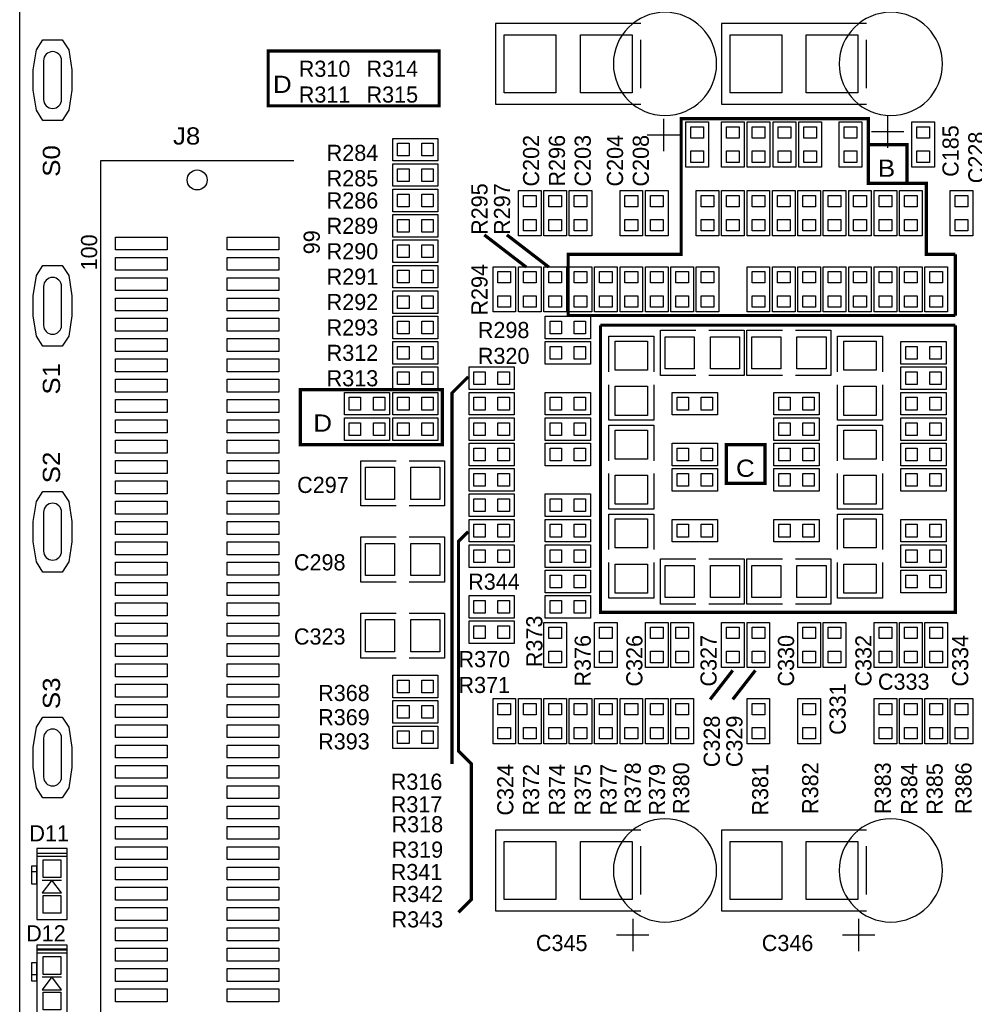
# Model space of a CAD drawing. Extents: x -13981 to 19531, y -9981 to 12034.
# Tile 12 of 16: x 3500 to 7938, y 2044 to 6623. Entities that reach past the tile are written whole.
import ezdxf

# ---------------------------------------------------------------- set-up
doc = ezdxf.new("R2010")
doc.units = 0
doc.header["$MEASUREMENT"] = 0
doc.layers.get('0').update_dxf_attribs({"color": 1, "linetype": 'CONTINUOUS'})
doc.layers.add('1', color=3, linetype='CONTINUOUS')

# ---------------------------------------------------------------- blocks, each defined once
blk = doc.blocks.new('FIGURE_CIRCLE')
blk.add_circle((0, 0), 0.5)
blk = doc.blocks.new('FIGURE_SQUARE')
blk.add_lwpolyline([(-0.5, -0.5), (-0.5, 0.5), (0.5, 0.5), (0.5, -0.5)], close=True)
blk = doc.blocks.new('FIGURE_OBLONG')
blk.add_lwpolyline([(-0.5, -0.125), (-0.5, 0.125), (-0.416, 0.375), (-0.25, 0.5), (0.25, 0.5), (0.416, 0.375), (0.5, 0.125), (0.5, -0.125), (0.416, -0.375), (0.25, -0.5), (-0.25, -0.5), (-0.416, -0.375)], close=True)

msp = doc.modelspace()

# ---------------------------------------------------------------- linework, layer by layer
at = {"layer": '1'}
for points in [[(16100, -2658.0002), (3500, -2658.0002), (3500, 9941.9998), (16100, 9941.9998)], [(6702.5, 6146.9998), (6702.5, 5936.9998), (6597.5, 5936.9998), (6597.5, 6146.9998)], [(6867.5, 6146.9998), (6867.5, 5936.9998), (6762.5, 5936.9998), (6762.5, 6146.9998)], [(6987.5, 6146.9998), (6987.5, 5936.9998), (6882.5, 5936.9998), (6882.5, 6146.9998)], [(7107.5, 6146.9998), (7107.5, 5936.9998), (7002.5, 5936.9998), (7002.5, 6146.9998)], [(7227.5, 6146.9998), (7227.5, 5936.9998), (7122.5, 5936.9998), (7122.5, 6146.9998)], [(7415, 6146.9998), (7415, 5936.9998), (7310, 5936.9998), (7310, 6146.9998)], [(7752.5, 6146.9998), (7752.5, 5936.9998), (7647.5, 5936.9998), (7647.5, 6146.9998)], [(5234.57, 6070.8748), (5444.57, 6070.8748), (5444.57, 5965.8748), (5234.57, 5965.8748)], [(5234.57, 5952.7648), (5444.57, 5952.7648), (5444.57, 5847.7648), (5234.57, 5847.7648)], [(5234.57, 5834.6548), (5444.57, 5834.6548), (5444.57, 5729.6548), (5234.57, 5729.6548)], [(5818.565, 5618.0998), (5818.565, 5828.0998), (5923.565, 5828.0998), (5923.565, 5618.0998)], [(5936.675, 5618.0998), (5936.675, 5828.0998), (6041.675, 5828.0998), (6041.675, 5618.0998)], [(6054.785, 5618.0998), (6054.785, 5828.0998), (6159.785, 5828.0998), (6159.785, 5618.0998)], [(6291.005, 5618.0998), (6291.005, 5828.0998), (6396.005, 5828.0998), (6396.005, 5618.0998)], [(6409.115, 5618.0998), (6409.115, 5828.0998), (6514.115, 5828.0998), (6514.115, 5618.0998)], [(6750.335, 5828.0998), (6750.335, 5618.0998), (6645.335, 5618.0998), (6645.335, 5828.0998)], [(6868.445, 5828.0998), (6868.445, 5618.0998), (6763.445, 5618.0998), (6763.445, 5828.0998)], [(6881.555, 5618.0998), (6881.555, 5828.0998), (6986.555, 5828.0998), (6986.555, 5618.0998)], [(6999.665, 5618.0998), (6999.665, 5828.0998), (7104.665, 5828.0998), (7104.665, 5618.0998)], [(7117.775, 5618.0998), (7117.775, 5828.0998), (7222.775, 5828.0998), (7222.775, 5618.0998)], [(7235.885, 5618.0998), (7235.885, 5828.0998), (7340.885, 5828.0998), (7340.885, 5618.0998)], [(7458.995, 5828.0998), (7458.995, 5618.0998), (7353.995, 5618.0998), (7353.995, 5828.0998)], [(7472.105, 5618.0998), (7472.105, 5828.0998), (7577.105, 5828.0998), (7577.105, 5618.0998)], [(7590.215, 5618.0998), (7590.215, 5828.0998), (7695.215, 5828.0998), (7695.215, 5618.0998)], [(7826.435, 5618.0998), (7826.435, 5828.0998), (7931.435, 5828.0998), (7931.435, 5618.0998)], [(5234.57, 5716.5448), (5444.57, 5716.5448), (5444.57, 5611.5448), (5234.57, 5611.5448)], [(5234.57, 5598.4348), (5444.57, 5598.4348), (5444.57, 5493.4348), (5234.57, 5493.4348)], [(5234.57, 5480.3248), (5444.57, 5480.3248), (5444.57, 5375.3248), (5234.57, 5375.3248)], [(5805.455, 5473.7698), (5805.455, 5263.7698), (5700.455, 5263.7698), (5700.455, 5473.7698)], [(5923.565, 5473.7698), (5923.565, 5263.7698), (5818.565, 5263.7698), (5818.565, 5473.7698)], [(6041.675, 5473.7698), (6041.675, 5263.7698), (5936.675, 5263.7698), (5936.675, 5473.7698)], [(6054.785, 5263.7698), (6054.785, 5473.7698), (6159.785, 5473.7698), (6159.785, 5263.7698)], [(6277.895, 5473.7698), (6277.895, 5263.7698), (6172.895, 5263.7698), (6172.895, 5473.7698)], [(6396.005, 5473.7698), (6396.005, 5263.7698), (6291.005, 5263.7698), (6291.005, 5473.7698)], [(6514.115, 5473.7698), (6514.115, 5263.7698), (6409.115, 5263.7698), (6409.115, 5473.7698)], [(6527.225, 5263.7698), (6527.225, 5473.7698), (6632.225, 5473.7698), (6632.225, 5263.7698)], [(6645.335, 5263.7698), (6645.335, 5473.7698), (6750.335, 5473.7698), (6750.335, 5263.7698)], [(6986.555, 5473.7698), (6986.555, 5263.7698), (6881.555, 5263.7698), (6881.555, 5473.7698)], [(6999.665, 5263.7698), (6999.665, 5473.7698), (7104.665, 5473.7698), (7104.665, 5263.7698)], [(7222.775, 5473.7698), (7222.775, 5263.7698), (7117.775, 5263.7698), (7117.775, 5473.7698)], [(7340.885, 5473.7698), (7340.885, 5263.7698), (7235.885, 5263.7698), (7235.885, 5473.7698)], [(7458.995, 5473.7698), (7458.995, 5263.7698), (7353.995, 5263.7698), (7353.995, 5473.7698)], [(7472.105, 5263.7698), (7472.105, 5473.7698), (7577.105, 5473.7698), (7577.105, 5263.7698)], [(7695.215, 5473.7698), (7695.215, 5263.7698), (7590.215, 5263.7698), (7590.215, 5473.7698)], [(7813.325, 5473.7698), (7813.325, 5263.7698), (7708.325, 5263.7698), (7708.325, 5473.7698)], [(5234.57, 5362.2148), (5444.57, 5362.2148), (5444.57, 5257.2148), (5234.57, 5257.2148)], [(5234.57, 5244.1048), (5444.57, 5244.1048), (5444.57, 5139.1048), (5234.57, 5139.1048)], [(5943.23, 5244.1048), (6153.23, 5244.1048), (6153.23, 5139.1048), (5943.23, 5139.1048)], [(5234.57, 5125.9948), (5444.57, 5125.9948), (5444.57, 5020.9948), (5234.57, 5020.9948)], [(6153.23, 5020.9948), (5943.23, 5020.9948), (5943.23, 5125.9948), (6153.23, 5125.9948)], [(7596.77, 5125.9948), (7806.77, 5125.9948), (7806.77, 5020.9948), (7596.77, 5020.9948)], [(5234.57, 5007.8848), (5444.57, 5007.8848), (5444.57, 4902.8848), (5234.57, 4902.8848)], [(5588.9, 5007.8848), (5798.9, 5007.8848), (5798.9, 4902.8848), (5588.9, 4902.8848)], [(7596.77, 5007.8848), (7806.77, 5007.8848), (7806.77, 4902.8848), (7596.77, 4902.8848)], [(5009.57, 4889.7748), (5219.57, 4889.7748), (5219.57, 4784.7748), (5009.57, 4784.7748)], [(5444.57, 4784.7748), (5234.57, 4784.7748), (5234.57, 4889.7748), (5444.57, 4889.7748)], [(5798.9, 4784.7748), (5588.9, 4784.7748), (5588.9, 4889.7748), (5798.9, 4889.7748)], [(5943.23, 4889.7748), (6153.23, 4889.7748), (6153.23, 4784.7748), (5943.23, 4784.7748)], [(6533.78, 4889.7748), (6743.78, 4889.7748), (6743.78, 4784.7748), (6533.78, 4784.7748)], [(7006.22, 4889.7748), (7216.22, 4889.7748), (7216.22, 4784.7748), (7006.22, 4784.7748)], [(7596.77, 4889.7748), (7806.77, 4889.7748), (7806.77, 4784.7748), (7596.77, 4784.7748)], [(5009.57, 4771.6648), (5219.57, 4771.6648), (5219.57, 4666.6648), (5009.57, 4666.6648)], [(5444.57, 4666.6648), (5234.57, 4666.6648), (5234.57, 4771.6648), (5444.57, 4771.6648)], [(5588.9, 4771.6648), (5798.9, 4771.6648), (5798.9, 4666.6648), (5588.9, 4666.6648)], [(5943.23, 4771.6648), (6153.23, 4771.6648), (6153.23, 4666.6648), (5943.23, 4666.6648)], [(7006.22, 4771.6648), (7216.22, 4771.6648), (7216.22, 4666.6648), (7006.22, 4666.6648)], [(7806.77, 4666.6648), (7596.77, 4666.6648), (7596.77, 4771.6648), (7806.77, 4771.6648)], [(5588.9, 4653.5548), (5798.9, 4653.5548), (5798.9, 4548.5548), (5588.9, 4548.5548)], [(5943.23, 4653.5548), (6153.23, 4653.5548), (6153.23, 4548.5548), (5943.23, 4548.5548)], [(6533.78, 4653.5548), (6743.78, 4653.5548), (6743.78, 4548.5548), (6533.78, 4548.5548)], [(7216.22, 4548.5548), (7006.22, 4548.5548), (7006.22, 4653.5548), (7216.22, 4653.5548)], [(7596.77, 4653.5548), (7806.77, 4653.5548), (7806.77, 4548.5548), (7596.77, 4548.5548)], [(5798.9, 4430.4448), (5588.9, 4430.4448), (5588.9, 4535.4448), (5798.9, 4535.4448)], [(6533.78, 4535.4448), (6743.78, 4535.4448), (6743.78, 4430.4448), (6533.78, 4430.4448)], [(7216.22, 4430.4448), (7006.22, 4430.4448), (7006.22, 4535.4448), (7216.22, 4535.4448)], [(7596.77, 4535.4448), (7806.77, 4535.4448), (7806.77, 4430.4448), (7596.77, 4430.4448)], [(5588.9, 4417.3348), (5798.9, 4417.3348), (5798.9, 4312.3348), (5588.9, 4312.3348)], [(5943.23, 4417.3348), (6153.23, 4417.3348), (6153.23, 4312.3348), (5943.23, 4312.3348)], [(5588.9, 4299.2248), (5798.9, 4299.2248), (5798.9, 4194.2248), (5588.9, 4194.2248)], [(5943.23, 4299.2248), (6153.23, 4299.2248), (6153.23, 4194.2248), (5943.23, 4194.2248)], [(6743.78, 4194.2248), (6533.78, 4194.2248), (6533.78, 4299.2248), (6743.78, 4299.2248)], [(7216.22, 4194.2248), (7006.22, 4194.2248), (7006.22, 4299.2248), (7216.22, 4299.2248)], [(7596.77, 4299.2248), (7806.77, 4299.2248), (7806.77, 4194.2248), (7596.77, 4194.2248)], [(5798.9, 4076.1148), (5588.9, 4076.1148), (5588.9, 4181.1148), (5798.9, 4181.1148)], [(5943.23, 4181.1148), (6153.23, 4181.1148), (6153.23, 4076.1148), (5943.23, 4076.1148)], [(7596.77, 4181.1148), (7806.77, 4181.1148), (7806.77, 4076.1148), (7596.77, 4076.1148)], [(5943.23, 4063.0048), (6153.23, 4063.0048), (6153.23, 3958.0048), (5943.23, 3958.0048)], [(7806.77, 3958.0048), (7596.77, 3958.0048), (7596.77, 4063.0048), (7806.77, 4063.0048)], [(5588.9, 3944.8948), (5798.9, 3944.8948), (5798.9, 3839.8948), (5588.9, 3839.8948)], [(5943.23, 3944.8948), (6153.23, 3944.8948), (6153.23, 3839.8948), (5943.23, 3839.8948)], [(5798.9, 3721.7848), (5588.9, 3721.7848), (5588.9, 3826.7848), (5798.9, 3826.7848)], [(5936.675, 3610.2298), (5936.675, 3820.2298), (6041.675, 3820.2298), (6041.675, 3610.2298)], [(6172.895, 3610.2298), (6172.895, 3820.2298), (6277.895, 3820.2298), (6277.895, 3610.2298)], [(6409.115, 3610.2298), (6409.115, 3820.2298), (6514.115, 3820.2298), (6514.115, 3610.2298)], [(6527.225, 3610.2298), (6527.225, 3820.2298), (6632.225, 3820.2298), (6632.225, 3610.2298)], [(6763.445, 3610.2298), (6763.445, 3820.2298), (6868.445, 3820.2298), (6868.445, 3610.2298)], [(6881.555, 3610.2298), (6881.555, 3820.2298), (6986.555, 3820.2298), (6986.555, 3610.2298)], [(7117.775, 3610.2298), (7117.775, 3820.2298), (7222.775, 3820.2298), (7222.775, 3610.2298)], [(7235.885, 3610.2298), (7235.885, 3820.2298), (7340.885, 3820.2298), (7340.885, 3610.2298)], [(7472.105, 3610.2298), (7472.105, 3820.2298), (7577.105, 3820.2298), (7577.105, 3610.2298)], [(7590.215, 3610.2298), (7590.215, 3820.2298), (7695.215, 3820.2298), (7695.215, 3610.2298)], [(7708.325, 3610.2298), (7708.325, 3820.2298), (7813.325, 3820.2298), (7813.325, 3610.2298)], [(5234.57, 3574.6198), (5444.57, 3574.6198), (5444.57, 3469.6198), (5234.57, 3469.6198)], [(5234.57, 3456.5098), (5444.57, 3456.5098), (5444.57, 3351.5098), (5234.57, 3351.5098)], [(5700.455, 3255.8998), (5700.455, 3465.8998), (5805.455, 3465.8998), (5805.455, 3255.8998)], [(5923.565, 3465.8998), (5923.565, 3255.8998), (5818.565, 3255.8998), (5818.565, 3465.8998)], [(6041.675, 3465.8998), (6041.675, 3255.8998), (5936.675, 3255.8998), (5936.675, 3465.8998)], [(6159.785, 3465.8998), (6159.785, 3255.8998), (6054.785, 3255.8998), (6054.785, 3465.8998)], [(6277.895, 3465.8998), (6277.895, 3255.8998), (6172.895, 3255.8998), (6172.895, 3465.8998)], [(6396.005, 3465.8998), (6396.005, 3255.8998), (6291.005, 3255.8998), (6291.005, 3465.8998)], [(6514.115, 3465.8998), (6514.115, 3255.8998), (6409.115, 3255.8998), (6409.115, 3465.8998)], [(6632.225, 3465.8998), (6632.225, 3255.8998), (6527.225, 3255.8998), (6527.225, 3465.8998)], [(6881.555, 3255.8998), (6881.555, 3465.8998), (6986.555, 3465.8998), (6986.555, 3255.8998)], [(7222.775, 3465.8998), (7222.775, 3255.8998), (7117.775, 3255.8998), (7117.775, 3465.8998)], [(7577.105, 3465.8998), (7577.105, 3255.8998), (7472.105, 3255.8998), (7472.105, 3465.8998)], [(7590.215, 3255.8998), (7590.215, 3465.8998), (7695.215, 3465.8998), (7695.215, 3255.8998)], [(7708.325, 3255.8998), (7708.325, 3465.8998), (7813.325, 3465.8998), (7813.325, 3255.8998)], [(7826.435, 3255.8998), (7826.435, 3465.8998), (7931.435, 3465.8998), (7931.435, 3255.8998)], [(5444.57, 3233.3998), (5234.57, 3233.3998), (5234.57, 3338.3998), (5444.57, 3338.3998)], [(3579.134, 2769.1648), (3579.134, 2733.7318), (3720.866, 2733.7318), (3720.866, 2769.1648)], [(3579.134, 2745.5428), (3579.134, 2438.4568), (3720.866, 2438.4568), (3720.866, 2745.5428)], [(3579.134, 2686.4878), (3555.512, 2686.4878), (3555.512, 2603.8108), (3579.134, 2603.8108)], [(3650, 2621.9998), (3605, 2561.9998), (3695, 2561.9998)], [(3579.134, 2319.1648), (3579.134, 2283.7318), (3720.866, 2283.7318), (3720.866, 2319.1648)], [(3579.134, 2295.5428), (3579.134, 1988.4568), (3720.866, 1988.4568), (3720.866, 2295.5428)], [(3579.134, 2236.4878), (3555.512, 2236.4878), (3555.512, 2153.8108), (3579.134, 2153.8108)], [(3650, 2171.9998), (3605, 2111.9998), (3695, 2111.9998)]]:
    msp.add_lwpolyline(points, close=True, dxfattribs=at)
for points in [[(6740, 6416.9998, 1), (6260, 6416.9998, 1)], [(7790, 6416.9998, 1), (7310, 6416.9998, 1)], [(3610.952, 6431.9998), (3610.952, 6251.9998, 1), (3694.952, 6251.9998), (3694.952, 6431.9998, 1)], [(3610.952, 5381.9998), (3610.952, 5201.9998, 1), (3694.952, 5201.9998), (3694.952, 5381.9998, 1)], [(3610.952, 4331.9998), (3610.952, 4151.9998, 1), (3694.952, 4151.9998), (3694.952, 4331.9998, 1)], [(3610.952, 3281.9998), (3610.952, 3101.9998, 1), (3694.952, 3101.9998), (3694.952, 3281.9998, 1)], [(6740, 2666.9998, 1), (6260, 2666.9998, 1)], [(7790, 2666.9998, 1), (7310, 2666.9998, 1)]]:
    msp.add_lwpolyline(points, format="xyb", close=True, dxfattribs=at)
for points in [[(6387.5, 6604.4998), (5712.5, 6604.4998), (5712.5, 6229.4998), (6387.5, 6229.4998)], [(7437.5, 6604.4998), (6762.5, 6604.4998), (6762.5, 6229.4998), (7437.5, 6229.4998)], [(6387.5, 6304.4998), (6387.5, 6529.4998)], [(7437.5, 6304.4998), (7437.5, 6529.4998)], [(6492.5, 6161.9998), (6492.5, 6011.9998)], [(7535, 6176.9998), (7535, 6026.9998)], [(7460, 6101.9998), (7610, 6101.9998)], [(6417.5, 6086.9998), (6567.5, 6086.9998)], [(4775, 5966.9998), (3875, 5966.9998), (3875, 566.9998), (4625, 566.9998), (4775, 716.9998)], [(6643.835, 4968.4948), (6478.835, 4968.4948), (6478.835, 4983.4948), (6478.835, 5178.4948), (6643.835, 5178.4948)], [(6703.835, 5178.4948), (6868.835, 5178.4948), (6868.835, 4968.4948)], [(7046.165, 4968.4948), (6881.165, 4968.4948), (6881.165, 4983.4948), (6881.165, 5178.4948), (7046.165, 5178.4948)], [(7106.165, 5178.4948), (7271.165, 5178.4948), (7271.165, 4968.4948)], [(6238.505, 4985.3848), (6238.505, 5150.3848), (6253.505, 5150.3848), (6448.505, 5150.3848), (6448.505, 4985.3848)], [(7301.495, 4985.3848), (7301.495, 5150.3848), (7316.495, 5150.3848), (7511.495, 5150.3848), (7511.495, 4985.3848)], [(6868.835, 4968.4948), (6703.835, 4968.4948)], [(7271.165, 4968.4948), (7106.165, 4968.4948)], [(6238.505, 4760.3848), (6238.505, 4925.3848)], [(6448.505, 4925.3848), (6448.505, 4760.3848), (6238.505, 4760.3848)], [(7301.495, 4760.3848), (7301.495, 4925.3848)], [(7511.495, 4925.3848), (7511.495, 4760.3848), (7301.495, 4760.3848)], [(6238.505, 4571.9998), (6238.505, 4736.9998), (6253.505, 4736.9998), (6448.505, 4736.9998), (6448.505, 4571.9998)], [(7301.495, 4571.9998), (7301.495, 4736.9998), (7316.495, 4736.9998), (7511.495, 4736.9998), (7511.495, 4571.9998)], [(5250.515, 4361.9998), (5085.515, 4361.9998), (5085.515, 4376.9998), (5085.515, 4571.9998), (5250.515, 4571.9998)], [(5310.515, 4571.9998), (5475.515, 4571.9998), (5475.515, 4361.9998)], [(6238.505, 4346.9998), (6238.505, 4511.9998)], [(6448.505, 4511.9998), (6448.505, 4346.9998), (6238.505, 4346.9998)], [(7301.495, 4346.9998), (7301.495, 4511.9998)], [(7511.495, 4511.9998), (7511.495, 4346.9998), (7301.495, 4346.9998)], [(5475.515, 4361.9998), (5310.515, 4361.9998)], [(6238.505, 4158.6148), (6238.505, 4323.6148), (6253.505, 4323.6148), (6448.505, 4323.6148), (6448.505, 4158.6148)], [(7301.495, 4158.6148), (7301.495, 4323.6148), (7316.495, 4323.6148), (7511.495, 4323.6148), (7511.495, 4158.6148)], [(5250.515, 4007.6698), (5085.515, 4007.6698), (5085.515, 4022.6698), (5085.515, 4217.6698), (5250.515, 4217.6698)], [(5310.515, 4217.6698), (5475.515, 4217.6698), (5475.515, 4007.6698)], [(6238.505, 3933.6148), (6238.505, 4098.6148)], [(6448.505, 4098.6148), (6448.505, 3933.6148), (6238.505, 3933.6148)], [(6478.835, 4115.5048), (6643.835, 4115.5048)], [(6643.835, 3905.5048), (6478.835, 3905.5048), (6478.835, 4115.5048)], [(6703.835, 4115.5048), (6868.835, 4115.5048), (6868.835, 4100.5048), (6868.835, 3905.5048), (6703.835, 3905.5048)], [(7046.165, 3905.5048), (6881.165, 3905.5048), (6881.165, 3920.5048), (6881.165, 4115.5048), (7046.165, 4115.5048)], [(7106.165, 4115.5048), (7271.165, 4115.5048), (7271.165, 3905.5048)], [(7301.495, 3933.6148), (7301.495, 4098.6148)], [(7511.495, 4098.6148), (7511.495, 3933.6148), (7301.495, 3933.6148)], [(5475.515, 4007.6698), (5310.515, 4007.6698)], [(7271.165, 3905.5048), (7106.165, 3905.5048)], [(5250.515, 3653.3398), (5085.515, 3653.3398), (5085.515, 3668.3398), (5085.515, 3863.3398), (5250.515, 3863.3398)], [(5310.515, 3863.3398), (5475.515, 3863.3398), (5475.515, 3653.3398)], [(5475.515, 3653.3398), (5310.515, 3653.3398)], [(6387.5, 2854.4998), (5712.5, 2854.4998), (5712.5, 2479.4998), (6387.5, 2479.4998)], [(7437.5, 2854.4998), (6762.5, 2854.4998), (6762.5, 2479.4998), (7437.5, 2479.4998)], [(6387.5, 2554.4998), (6387.5, 2779.4998)], [(7437.5, 2554.4998), (7437.5, 2779.4998)], [(3579.134, 2660.6998), (3555.512, 2660.6998)], [(3605, 2621.9998), (3695, 2621.9998)], [(6350, 2441.9998), (6350, 2291.9998)], [(7400, 2441.9998), (7400, 2291.9998)], [(6275, 2366.9998), (6425, 2366.9998)], [(7325, 2366.9998), (7475, 2366.9998)], [(3720.866, 2300.6998), (3579.134, 2300.6998)], [(3579.134, 2180.6998), (3555.512, 2180.6998)], [(3605, 2171.9998), (3695, 2171.9998)]]:
    msp.add_lwpolyline(points, dxfattribs=at)
at = {"layer": '1', "const_width": 15}
for points in [[(5450, 6221.9998), (4655, 6221.9998), (4655, 6476.9998), (5450, 6476.9998)], [(5465, 4646.9998), (4805, 4646.9998), (4805, 4901.9998), (5465, 4901.9998)], [(6785, 4646.9998), (6965, 4646.9998), (6965, 4466.9998), (6785, 4466.9998)]]:
    msp.add_lwpolyline(points, close=True, dxfattribs=at)
for points in [[(7850, 5531.9998), (7715, 5531.9998), (7715, 5861.9998), (7445, 5861.9998), (7445, 6161.9998), (6575, 6161.9998), (6575, 5531.9998), (6050, 5531.9998), (6050, 5246.9998), (7850, 5246.9998)], [(7445, 6041.9998), (7625, 6041.9998), (7625, 5861.9998)], [(5855, 5471.9998), (5660, 5621.9998)], [(5960, 5471.9998), (5765, 5621.9998)], [(7850, 5246.9998), (7850, 5531.9998)], [(7850, 5201.9998), (6200, 5201.9998)], [(6200, 5201.9998), (6200, 3866.9998), (7850, 3866.9998), (7850, 5201.9998)], [(5510, 3161.9998), (5510, 4886.9998), (5585, 4961.9998)], [(5540, 2471.9998), (5600, 2531.9998), (5600, 3161.9998), (5540, 3221.9998), (5540, 4196.9998), (5585, 4241.9998)], [(6710, 3461.9998), (6815, 3596.9998)], [(6815, 3461.9998), (6920, 3596.9998)]]:
    msp.add_lwpolyline(points, dxfattribs=at)

# ---------------------------------------------------------------- block references
at = {"layer": '1'}
for name, p, xscale, yscale in [('FIGURE_SQUARE', (5873, 6416.9998), 240, 270), ('FIGURE_SQUARE', (6227, 6416.9998), 240, 270), ('FIGURE_SQUARE', (6923, 6416.9998), 240, 270), ('FIGURE_SQUARE', (7277, 6416.9998), 240, 270), ('FIGURE_OBLONG', (3652.952, 6341.9998), 180, 375), ('FIGURE_SQUARE', (6650, 6098.0998), 59.07, 53.16), ('FIGURE_SQUARE', (6815, 6098.0998), 59.07, 53.16), ('FIGURE_SQUARE', (6935, 6098.0998), 59.07, 53.16), ('FIGURE_SQUARE', (7055, 6098.0998), 59.07, 53.16), ('FIGURE_SQUARE', (7175, 6098.0998), 59.07, 53.16), ('FIGURE_SQUARE', (7362.5, 6098.0998), 59.07, 53.16), ('FIGURE_SQUARE', (7700, 6098.0998), 59.07, 53.16), ('FIGURE_SQUARE', (5283.47, 6018.3748), 53.16, 59.07), ('FIGURE_SQUARE', (5395.67, 6018.3748), 53.16, 59.07), ('FIGURE_SQUARE', (6650, 5985.8998), 59.07, 53.16), ('FIGURE_SQUARE', (6815, 5985.8998), 59.07, 53.16), ('FIGURE_SQUARE', (6935, 5985.8998), 59.07, 53.16), ('FIGURE_SQUARE', (7055, 5985.8998), 59.07, 53.16), ('FIGURE_SQUARE', (7175, 5985.8998), 59.07, 53.16), ('FIGURE_SQUARE', (7362.5, 5985.8998), 59.07, 53.16), ('FIGURE_SQUARE', (7700, 5985.8998), 59.07, 53.16), ('FIGURE_CIRCLE', (4325, 5877.2398), 93, 93), ('FIGURE_CIRCLE', (4325, 5877.2398), 93, 93), ('FIGURE_SQUARE', (5283.47, 5900.2648), 53.16, 59.07), ('FIGURE_SQUARE', (5395.67, 5900.2648), 53.16, 59.07), ('FIGURE_SQUARE', (5283.47, 5782.1548), 53.16, 59.07), ('FIGURE_SQUARE', (5395.67, 5782.1548), 53.16, 59.07), ('FIGURE_SQUARE', (5871.065, 5779.1998), 59.07, 53.16), ('FIGURE_SQUARE', (5989.175, 5779.1998), 59.07, 53.16), ('FIGURE_SQUARE', (6107.285, 5779.1998), 59.07, 53.16), ('FIGURE_SQUARE', (6343.505, 5779.1998), 59.07, 53.16), ('FIGURE_SQUARE', (6461.615, 5779.1998), 59.07, 53.16), ('FIGURE_SQUARE', (6697.835, 5779.1998), 59.07, 53.16), ('FIGURE_SQUARE', (6815.945, 5779.1998), 59.07, 53.16), ('FIGURE_SQUARE', (6934.055, 5779.1998), 59.07, 53.16), ('FIGURE_SQUARE', (7052.165, 5779.1998), 59.07, 53.16), ('FIGURE_SQUARE', (7170.275, 5779.1998), 59.07, 53.16), ('FIGURE_SQUARE', (7288.385, 5779.1998), 59.07, 53.16), ('FIGURE_SQUARE', (7406.495, 5779.1998), 59.07, 53.16), ('FIGURE_SQUARE', (7524.605, 5779.1998), 59.07, 53.16), ('FIGURE_SQUARE', (7642.715, 5779.1998), 59.07, 53.16), ('FIGURE_SQUARE', (7878.935, 5779.1998), 59.07, 53.16), ('FIGURE_SQUARE', (5283.47, 5664.0448), 53.16, 59.07), ('FIGURE_SQUARE', (5395.67, 5664.0448), 53.16, 59.07), ('FIGURE_SQUARE', (5871.065, 5666.9998), 59.07, 53.16), ('FIGURE_SQUARE', (5989.175, 5666.9998), 59.07, 53.16), ('FIGURE_SQUARE', (6107.285, 5666.9998), 59.07, 53.16), ('FIGURE_SQUARE', (6343.505, 5666.9998), 59.07, 53.16), ('FIGURE_SQUARE', (6461.615, 5666.9998), 59.07, 53.16), ('FIGURE_SQUARE', (6697.835, 5666.9998), 59.07, 53.16), ('FIGURE_SQUARE', (6815.945, 5666.9998), 59.07, 53.16), ('FIGURE_SQUARE', (6934.055, 5666.9998), 59.07, 53.16), ('FIGURE_SQUARE', (7052.165, 5666.9998), 59.07, 53.16), ('FIGURE_SQUARE', (7170.275, 5666.9998), 59.07, 53.16), ('FIGURE_SQUARE', (7288.385, 5666.9998), 59.07, 53.16), ('FIGURE_SQUARE', (7406.495, 5666.9998), 59.07, 53.16), ('FIGURE_SQUARE', (7524.605, 5666.9998), 59.07, 53.16), ('FIGURE_SQUARE', (7642.715, 5666.9998), 59.07, 53.16), ('FIGURE_SQUARE', (7878.935, 5666.9998), 59.07, 53.16), ('FIGURE_SQUARE', (4065.17, 5581.9498), 240, 60), ('FIGURE_SQUARE', (4584.83, 5581.9498), 240, 60), ('FIGURE_SQUARE', (5283.47, 5545.9348), 53.16, 59.07), ('FIGURE_SQUARE', (5395.67, 5545.9348), 53.16, 59.07), ('FIGURE_SQUARE', (4065.17, 5487.4798), 240, 60), ('FIGURE_SQUARE', (4584.83, 5487.4798), 240, 60), ('FIGURE_OBLONG', (3652.952, 5291.9998), 180, 375), ('FIGURE_SQUARE', (5283.47, 5427.8248), 53.16, 59.07), ('FIGURE_SQUARE', (5395.67, 5427.8248), 53.16, 59.07), ('FIGURE_SQUARE', (5752.955, 5424.8698), 59.07, 53.16), ('FIGURE_SQUARE', (5871.065, 5424.8698), 59.07, 53.16), ('FIGURE_SQUARE', (5989.175, 5424.8698), 59.07, 53.16), ('FIGURE_SQUARE', (6107.285, 5424.8698), 59.07, 53.16), ('FIGURE_SQUARE', (6225.395, 5424.8698), 59.07, 53.16), ('FIGURE_SQUARE', (6343.505, 5424.8698), 59.07, 53.16), ('FIGURE_SQUARE', (6461.615, 5424.8698), 59.07, 53.16), ('FIGURE_SQUARE', (6579.725, 5424.8698), 59.07, 53.16), ('FIGURE_SQUARE', (6697.835, 5424.8698), 59.07, 53.16), ('FIGURE_SQUARE', (6934.055, 5424.8698), 59.07, 53.16), ('FIGURE_SQUARE', (7052.165, 5424.8698), 59.07, 53.16), ('FIGURE_SQUARE', (7170.275, 5424.8698), 59.07, 53.16), ('FIGURE_SQUARE', (7288.385, 5424.8698), 59.07, 53.16), ('FIGURE_SQUARE', (7406.495, 5424.8698), 59.07, 53.16), ('FIGURE_SQUARE', (7524.605, 5424.8698), 59.07, 53.16), ('FIGURE_SQUARE', (7642.715, 5424.8698), 59.07, 53.16), ('FIGURE_SQUARE', (7760.825, 5424.8698), 59.07, 53.16), ('FIGURE_SQUARE', (4065.17, 5392.9798), 240, 60), ('FIGURE_SQUARE', (4584.83, 5392.9798), 240, 60), ('FIGURE_SQUARE', (4065.17, 5298.5098), 240, 60), ('FIGURE_SQUARE', (4584.83, 5298.5098), 240, 60), ('FIGURE_SQUARE', (5283.47, 5309.7148), 53.16, 59.07), ('FIGURE_SQUARE', (5395.67, 5309.7148), 53.16, 59.07), ('FIGURE_SQUARE', (5752.955, 5312.6698), 59.07, 53.16), ('FIGURE_SQUARE', (5871.065, 5312.6698), 59.07, 53.16), ('FIGURE_SQUARE', (5989.175, 5312.6698), 59.07, 53.16), ('FIGURE_SQUARE', (6107.285, 5312.6698), 59.07, 53.16), ('FIGURE_SQUARE', (6225.395, 5312.6698), 59.07, 53.16), ('FIGURE_SQUARE', (6343.505, 5312.6698), 59.07, 53.16), ('FIGURE_SQUARE', (6461.615, 5312.6698), 59.07, 53.16), ('FIGURE_SQUARE', (6579.725, 5312.6698), 59.07, 53.16), ('FIGURE_SQUARE', (6697.835, 5312.6698), 59.07, 53.16), ('FIGURE_SQUARE', (6934.055, 5312.6698), 59.07, 53.16), ('FIGURE_SQUARE', (7052.165, 5312.6698), 59.07, 53.16), ('FIGURE_SQUARE', (7170.275, 5312.6698), 59.07, 53.16), ('FIGURE_SQUARE', (7288.385, 5312.6698), 59.07, 53.16), ('FIGURE_SQUARE', (7406.495, 5312.6698), 59.07, 53.16), ('FIGURE_SQUARE', (7524.605, 5312.6698), 59.07, 53.16), ('FIGURE_SQUARE', (7642.715, 5312.6698), 59.07, 53.16), ('FIGURE_SQUARE', (7760.825, 5312.6698), 59.07, 53.16), ('FIGURE_SQUARE', (4065.17, 5204.0098), 240, 60), ('FIGURE_SQUARE', (4584.83, 5204.0098), 240, 60), ('FIGURE_SQUARE', (5283.47, 5191.6048), 53.16, 59.07), ('FIGURE_SQUARE', (5395.67, 5191.6048), 53.16, 59.07), ('FIGURE_SQUARE', (5992.13, 5191.6048), 53.16, 59.07), ('FIGURE_SQUARE', (6104.33, 5191.6048), 53.16, 59.07), ('FIGURE_SQUARE', (4065.17, 5109.5098), 240, 60), ('FIGURE_SQUARE', (4584.83, 5109.5098), 240, 60), ('FIGURE_SQUARE', (6343.505, 5060.3848), 150, 135), ('FIGURE_SQUARE', (6568.835, 5073.4948), 135, 150), ('FIGURE_SQUARE', (6778.835, 5073.4948), 135, 150), ('FIGURE_SQUARE', (6971.165, 5073.4948), 135, 150), ('FIGURE_SQUARE', (7181.165, 5073.4948), 135, 150), ('FIGURE_SQUARE', (7406.495, 5060.3848), 150, 135), ('FIGURE_SQUARE', (5283.47, 5073.4948), 53.16, 59.07), ('FIGURE_SQUARE', (5395.67, 5073.4948), 53.16, 59.07), ('FIGURE_SQUARE', (5992.13, 5073.4948), 53.16, 59.07), ('FIGURE_SQUARE', (6104.33, 5073.4948), 53.16, 59.07), ('FIGURE_SQUARE', (7645.67, 5073.4948), 53.16, 59.07), ('FIGURE_SQUARE', (7757.87, 5073.4948), 53.16, 59.07), ('FIGURE_SQUARE', (4065.17, 5015.0398), 240, 60), ('FIGURE_SQUARE', (4584.83, 5015.0398), 240, 60), ('FIGURE_SQUARE', (4065.17, 4920.5398), 240, 60), ('FIGURE_SQUARE', (4584.83, 4920.5398), 240, 60), ('FIGURE_SQUARE', (5283.47, 4955.3848), 53.16, 59.07), ('FIGURE_SQUARE', (5395.67, 4955.3848), 53.16, 59.07), ('FIGURE_SQUARE', (5637.8, 4955.3848), 53.16, 59.07), ('FIGURE_SQUARE', (5750, 4955.3848), 53.16, 59.07), ('FIGURE_SQUARE', (7645.67, 4955.3848), 53.16, 59.07), ('FIGURE_SQUARE', (7757.87, 4955.3848), 53.16, 59.07), ('FIGURE_SQUARE', (6343.505, 4850.3848), 150, 135), ('FIGURE_SQUARE', (7406.495, 4850.3848), 150, 135), ('FIGURE_SQUARE', (4065.17, 4826.0698), 240, 60), ('FIGURE_SQUARE', (4584.83, 4826.0698), 240, 60), ('FIGURE_SQUARE', (5058.47, 4837.2748), 53.16, 59.07), ('FIGURE_SQUARE', (5170.67, 4837.2748), 53.16, 59.07), ('FIGURE_SQUARE', (5283.47, 4837.2748), 53.16, 59.07), ('FIGURE_SQUARE', (5395.67, 4837.2748), 53.16, 59.07), ('FIGURE_SQUARE', (5637.8, 4837.2748), 53.16, 59.07), ('FIGURE_SQUARE', (5750, 4837.2748), 53.16, 59.07), ('FIGURE_SQUARE', (5992.13, 4837.2748), 53.16, 59.07), ('FIGURE_SQUARE', (6104.33, 4837.2748), 53.16, 59.07), ('FIGURE_SQUARE', (6582.68, 4837.2748), 53.16, 59.07), ('FIGURE_SQUARE', (6694.88, 4837.2748), 53.16, 59.07), ('FIGURE_SQUARE', (7055.12, 4837.2748), 53.16, 59.07), ('FIGURE_SQUARE', (7167.32, 4837.2748), 53.16, 59.07), ('FIGURE_SQUARE', (7645.67, 4837.2748), 53.16, 59.07), ('FIGURE_SQUARE', (7757.87, 4837.2748), 53.16, 59.07), ('FIGURE_SQUARE', (4065.17, 4731.5698), 240, 60), ('FIGURE_SQUARE', (4584.83, 4731.5698), 240, 60), ('FIGURE_SQUARE', (5058.47, 4719.1648), 53.16, 59.07), ('FIGURE_SQUARE', (5170.67, 4719.1648), 53.16, 59.07), ('FIGURE_SQUARE', (5283.47, 4719.1648), 53.16, 59.07), ('FIGURE_SQUARE', (5395.67, 4719.1648), 53.16, 59.07), ('FIGURE_SQUARE', (5637.8, 4719.1648), 53.16, 59.07), ('FIGURE_SQUARE', (5750, 4719.1648), 53.16, 59.07), ('FIGURE_SQUARE', (5992.13, 4719.1648), 53.16, 59.07), ('FIGURE_SQUARE', (6104.33, 4719.1648), 53.16, 59.07), ('FIGURE_SQUARE', (7055.12, 4719.1648), 53.16, 59.07), ('FIGURE_SQUARE', (7167.32, 4719.1648), 53.16, 59.07), ('FIGURE_SQUARE', (7645.67, 4719.1648), 53.16, 59.07), ('FIGURE_SQUARE', (7757.87, 4719.1648), 53.16, 59.07), ('FIGURE_SQUARE', (6343.505, 4646.9998), 150, 135), ('FIGURE_SQUARE', (7406.495, 4646.9998), 150, 135), ('FIGURE_SQUARE', (4065.17, 4637.0698), 240, 60), ('FIGURE_SQUARE', (4584.83, 4637.0698), 240, 60), ('FIGURE_SQUARE', (5637.8, 4601.0548), 53.16, 59.07), ('FIGURE_SQUARE', (5750, 4601.0548), 53.16, 59.07), ('FIGURE_SQUARE', (5992.13, 4601.0548), 53.16, 59.07), ('FIGURE_SQUARE', (6104.33, 4601.0548), 53.16, 59.07), ('FIGURE_SQUARE', (6582.68, 4601.0548), 53.16, 59.07), ('FIGURE_SQUARE', (6694.88, 4601.0548), 53.16, 59.07), ('FIGURE_SQUARE', (7055.12, 4601.0548), 53.16, 59.07), ('FIGURE_SQUARE', (7167.32, 4601.0548), 53.16, 59.07), ('FIGURE_SQUARE', (7645.67, 4601.0548), 53.16, 59.07), ('FIGURE_SQUARE', (7757.87, 4601.0548), 53.16, 59.07), ('FIGURE_SQUARE', (4065.17, 4542.5998), 240, 60), ('FIGURE_SQUARE', (4584.83, 4542.5998), 240, 60), ('FIGURE_SQUARE', (5175.515, 4466.9998), 135, 150), ('FIGURE_SQUARE', (5385.515, 4466.9998), 135, 150), ('FIGURE_SQUARE', (5637.8, 4482.9448), 53.16, 59.07), ('FIGURE_SQUARE', (5750, 4482.9448), 53.16, 59.07), ('FIGURE_SQUARE', (6343.505, 4436.9998), 150, 135), ('FIGURE_SQUARE', (6582.68, 4482.9448), 53.16, 59.07), ('FIGURE_SQUARE', (6694.88, 4482.9448), 53.16, 59.07), ('FIGURE_SQUARE', (7055.12, 4482.9448), 53.16, 59.07), ('FIGURE_SQUARE', (7167.32, 4482.9448), 53.16, 59.07), ('FIGURE_SQUARE', (7406.495, 4436.9998), 150, 135), ('FIGURE_SQUARE', (7645.67, 4482.9448), 53.16, 59.07), ('FIGURE_SQUARE', (7757.87, 4482.9448), 53.16, 59.07), ('FIGURE_SQUARE', (4065.17, 4448.0998), 240, 60), ('FIGURE_SQUARE', (4584.83, 4448.0998), 240, 60), ('FIGURE_OBLONG', (3652.952, 4241.9998), 180, 375), ('FIGURE_SQUARE', (4065.17, 4353.5998), 240, 60), ('FIGURE_SQUARE', (4584.83, 4353.5998), 240, 60), ('FIGURE_SQUARE', (5637.8, 4364.8348), 53.16, 59.07), ('FIGURE_SQUARE', (5750, 4364.8348), 53.16, 59.07), ('FIGURE_SQUARE', (5992.13, 4364.8348), 53.16, 59.07), ('FIGURE_SQUARE', (6104.33, 4364.8348), 53.16, 59.07), ('FIGURE_SQUARE', (4065.17, 4259.1298), 240, 60), ('FIGURE_SQUARE', (4584.83, 4259.1298), 240, 60), ('FIGURE_SQUARE', (5637.8, 4246.7248), 53.16, 59.07), ('FIGURE_SQUARE', (5750, 4246.7248), 53.16, 59.07), ('FIGURE_SQUARE', (5992.13, 4246.7248), 53.16, 59.07), ('FIGURE_SQUARE', (6104.33, 4246.7248), 53.16, 59.07), ('FIGURE_SQUARE', (6343.505, 4233.6148), 150, 135), ('FIGURE_SQUARE', (6582.68, 4246.7248), 53.16, 59.07), ('FIGURE_SQUARE', (6694.88, 4246.7248), 53.16, 59.07), ('FIGURE_SQUARE', (7055.12, 4246.7248), 53.16, 59.07), ('FIGURE_SQUARE', (7167.32, 4246.7248), 53.16, 59.07), ('FIGURE_SQUARE', (7406.495, 4233.6148), 150, 135), ('FIGURE_SQUARE', (7645.67, 4246.7248), 53.16, 59.07), ('FIGURE_SQUARE', (7757.87, 4246.7248), 53.16, 59.07), ('FIGURE_SQUARE', (4065.17, 4164.6298), 240, 60), ('FIGURE_SQUARE', (4584.83, 4164.6298), 240, 60), ('FIGURE_SQUARE', (5175.515, 4112.6698), 135, 150), ('FIGURE_SQUARE', (5385.515, 4112.6698), 135, 150), ('FIGURE_SQUARE', (5637.8, 4128.6148), 53.16, 59.07), ('FIGURE_SQUARE', (5750, 4128.6148), 53.16, 59.07), ('FIGURE_SQUARE', (5992.13, 4128.6148), 53.16, 59.07), ('FIGURE_SQUARE', (6104.33, 4128.6148), 53.16, 59.07), ('FIGURE_SQUARE', (7645.67, 4128.6148), 53.16, 59.07), ('FIGURE_SQUARE', (7757.87, 4128.6148), 53.16, 59.07), ('FIGURE_SQUARE', (4065.17, 4070.1598), 240, 60), ('FIGURE_SQUARE', (4584.83, 4070.1598), 240, 60), ('FIGURE_SQUARE', (6343.505, 4023.6148), 150, 135), ('FIGURE_SQUARE', (6568.835, 4010.5048), 135, 150), ('FIGURE_SQUARE', (6778.835, 4010.5048), 135, 150), ('FIGURE_SQUARE', (6971.165, 4010.5048), 135, 150), ('FIGURE_SQUARE', (7181.165, 4010.5048), 135, 150), ('FIGURE_SQUARE', (7406.495, 4023.6148), 150, 135), ('FIGURE_SQUARE', (5992.13, 4010.5048), 53.16, 59.07), ('FIGURE_SQUARE', (6104.33, 4010.5048), 53.16, 59.07), ('FIGURE_SQUARE', (7645.67, 4010.5048), 53.16, 59.07), ('FIGURE_SQUARE', (7757.87, 4010.5048), 53.16, 59.07), ('FIGURE_SQUARE', (4065.17, 3975.6598), 240, 60), ('FIGURE_SQUARE', (4584.83, 3975.6598), 240, 60), ('FIGURE_SQUARE', (4065.17, 3881.1598), 240, 60), ('FIGURE_SQUARE', (4584.83, 3881.1598), 240, 60), ('FIGURE_SQUARE', (5637.8, 3892.3948), 53.16, 59.07), ('FIGURE_SQUARE', (5750, 3892.3948), 53.16, 59.07), ('FIGURE_SQUARE', (5992.13, 3892.3948), 53.16, 59.07), ('FIGURE_SQUARE', (6104.33, 3892.3948), 53.16, 59.07), ('FIGURE_SQUARE', (4065.17, 3786.6898), 240, 60), ('FIGURE_SQUARE', (4584.83, 3786.6898), 240, 60), ('FIGURE_SQUARE', (5175.515, 3758.3398), 135, 150), ('FIGURE_SQUARE', (5385.515, 3758.3398), 135, 150), ('FIGURE_SQUARE', (5637.8, 3774.2848), 53.16, 59.07), ('FIGURE_SQUARE', (5750, 3774.2848), 53.16, 59.07), ('FIGURE_SQUARE', (5989.175, 3771.3298), 59.07, 53.16), ('FIGURE_SQUARE', (6225.395, 3771.3298), 59.07, 53.16), ('FIGURE_SQUARE', (6461.615, 3771.3298), 59.07, 53.16), ('FIGURE_SQUARE', (6579.725, 3771.3298), 59.07, 53.16), ('FIGURE_SQUARE', (6815.945, 3771.3298), 59.07, 53.16), ('FIGURE_SQUARE', (6934.055, 3771.3298), 59.07, 53.16), ('FIGURE_SQUARE', (7170.275, 3771.3298), 59.07, 53.16), ('FIGURE_SQUARE', (7288.385, 3771.3298), 59.07, 53.16), ('FIGURE_SQUARE', (7524.605, 3771.3298), 59.07, 53.16), ('FIGURE_SQUARE', (7642.715, 3771.3298), 59.07, 53.16), ('FIGURE_SQUARE', (7760.825, 3771.3298), 59.07, 53.16), ('FIGURE_SQUARE', (4065.17, 3692.1898), 240, 60), ('FIGURE_SQUARE', (4584.83, 3692.1898), 240, 60), ('FIGURE_SQUARE', (5989.175, 3659.1298), 59.07, 53.16), ('FIGURE_SQUARE', (6225.395, 3659.1298), 59.07, 53.16), ('FIGURE_SQUARE', (6461.615, 3659.1298), 59.07, 53.16), ('FIGURE_SQUARE', (6579.725, 3659.1298), 59.07, 53.16), ('FIGURE_SQUARE', (6815.945, 3659.1298), 59.07, 53.16), ('FIGURE_SQUARE', (6934.055, 3659.1298), 59.07, 53.16), ('FIGURE_SQUARE', (7170.275, 3659.1298), 59.07, 53.16), ('FIGURE_SQUARE', (7288.385, 3659.1298), 59.07, 53.16), ('FIGURE_SQUARE', (7524.605, 3659.1298), 59.07, 53.16), ('FIGURE_SQUARE', (7642.715, 3659.1298), 59.07, 53.16), ('FIGURE_SQUARE', (7760.825, 3659.1298), 59.07, 53.16), ('FIGURE_SQUARE', (4065.17, 3597.7198), 240, 60), ('FIGURE_SQUARE', (4584.83, 3597.7198), 240, 60), ('FIGURE_SQUARE', (4065.17, 3503.2198), 240, 60), ('FIGURE_SQUARE', (4584.83, 3503.2198), 240, 60), ('FIGURE_SQUARE', (5283.47, 3522.1198), 53.16, 59.07), ('FIGURE_SQUARE', (5395.67, 3522.1198), 53.16, 59.07), ('FIGURE_SQUARE', (4065.17, 3408.7198), 240, 60), ('FIGURE_SQUARE', (4584.83, 3408.7198), 240, 60), ('FIGURE_SQUARE', (5752.955, 3416.9998), 59.07, 53.16), ('FIGURE_SQUARE', (5871.065, 3416.9998), 59.07, 53.16), ('FIGURE_SQUARE', (5989.175, 3416.9998), 59.07, 53.16), ('FIGURE_SQUARE', (6107.285, 3416.9998), 59.07, 53.16), ('FIGURE_SQUARE', (6225.395, 3416.9998), 59.07, 53.16), ('FIGURE_SQUARE', (6343.505, 3416.9998), 59.07, 53.16), ('FIGURE_SQUARE', (6461.615, 3416.9998), 59.07, 53.16), ('FIGURE_SQUARE', (6579.725, 3416.9998), 59.07, 53.16), ('FIGURE_SQUARE', (6934.055, 3416.9998), 59.07, 53.16), ('FIGURE_SQUARE', (7170.275, 3416.9998), 59.07, 53.16), ('FIGURE_SQUARE', (7524.605, 3416.9998), 59.07, 53.16), ('FIGURE_SQUARE', (7642.715, 3416.9998), 59.07, 53.16), ('FIGURE_SQUARE', (7760.825, 3416.9998), 59.07, 53.16), ('FIGURE_SQUARE', (7878.935, 3416.9998), 59.07, 53.16), ('FIGURE_SQUARE', (5283.47, 3404.0098), 53.16, 59.07), ('FIGURE_SQUARE', (5395.67, 3404.0098), 53.16, 59.07), ('FIGURE_OBLONG', (3652.952, 3191.9998), 180, 375), ('FIGURE_SQUARE', (4065.17, 3314.2498), 240, 60), ('FIGURE_SQUARE', (4584.83, 3314.2498), 240, 60), ('FIGURE_SQUARE', (5283.47, 3285.8998), 53.16, 59.07), ('FIGURE_SQUARE', (5395.67, 3285.8998), 53.16, 59.07), ('FIGURE_SQUARE', (5752.955, 3304.7998), 59.07, 53.16), ('FIGURE_SQUARE', (5871.065, 3304.7998), 59.07, 53.16), ('FIGURE_SQUARE', (5989.175, 3304.7998), 59.07, 53.16), ('FIGURE_SQUARE', (6107.285, 3304.7998), 59.07, 53.16), ('FIGURE_SQUARE', (6225.395, 3304.7998), 59.07, 53.16), ('FIGURE_SQUARE', (6343.505, 3304.7998), 59.07, 53.16), ('FIGURE_SQUARE', (6461.615, 3304.7998), 59.07, 53.16), ('FIGURE_SQUARE', (6579.725, 3304.7998), 59.07, 53.16), ('FIGURE_SQUARE', (6934.055, 3304.7998), 59.07, 53.16), ('FIGURE_SQUARE', (7170.275, 3304.7998), 59.07, 53.16), ('FIGURE_SQUARE', (7524.605, 3304.7998), 59.07, 53.16), ('FIGURE_SQUARE', (7642.715, 3304.7998), 59.07, 53.16), ('FIGURE_SQUARE', (7760.825, 3304.7998), 59.07, 53.16), ('FIGURE_SQUARE', (7878.935, 3304.7998), 59.07, 53.16), ('FIGURE_SQUARE', (4065.17, 3219.7498), 240, 60), ('FIGURE_SQUARE', (4584.83, 3219.7498), 240, 60), ('FIGURE_SQUARE', (4065.17, 3125.2798), 240, 60), ('FIGURE_SQUARE', (4584.83, 3125.2798), 240, 60), ('FIGURE_SQUARE', (4065.17, 3030.7798), 240, 60), ('FIGURE_SQUARE', (4584.83, 3030.7798), 240, 60), ('FIGURE_SQUARE', (4065.17, 2936.2798), 240, 60), ('FIGURE_SQUARE', (4584.83, 2936.2798), 240, 60), ('FIGURE_SQUARE', (4065.17, 2841.8098), 240, 60), ('FIGURE_SQUARE', (4584.83, 2841.8098), 240, 60), ('FIGURE_SQUARE', (5873, 2666.9998), 240, 270), ('FIGURE_SQUARE', (6227, 2666.9998), 240, 270), ('FIGURE_SQUARE', (6923, 2666.9998), 240, 270), ('FIGURE_SQUARE', (7277, 2666.9998), 240, 270), ('FIGURE_SQUARE', (4065.17, 2747.3098), 240, 60), ('FIGURE_SQUARE', (4584.83, 2747.3098), 240, 60), ('FIGURE_SQUARE', (3650, 2674.6768), 82.677, 82.677), ('FIGURE_SQUARE', (4065.17, 2652.8398), 240, 60), ('FIGURE_SQUARE', (4584.83, 2652.8398), 240, 60), ('FIGURE_SQUARE', (4065.17, 2558.3398), 240, 60), ('FIGURE_SQUARE', (4584.83, 2558.3398), 240, 60), ('FIGURE_SQUARE', (3650, 2509.3228), 82.677, 82.677), ('FIGURE_SQUARE', (4065.17, 2463.8398), 240, 60), ('FIGURE_SQUARE', (4584.83, 2463.8398), 240, 60), ('FIGURE_SQUARE', (4065.17, 2369.3698), 240, 60), ('FIGURE_SQUARE', (4584.83, 2369.3698), 240, 60), ('FIGURE_SQUARE', (4065.17, 2274.8698), 240, 60), ('FIGURE_SQUARE', (4584.83, 2274.8698), 240, 60), ('FIGURE_SQUARE', (3650, 2224.6768), 82.677, 82.677), ('FIGURE_SQUARE', (4065.17, 2180.3998), 240, 60), ('FIGURE_SQUARE', (4584.83, 2180.3998), 240, 60), ('FIGURE_SQUARE', (4065.17, 2085.8998), 240, 60), ('FIGURE_SQUARE', (4584.83, 2085.8998), 240, 60), ('FIGURE_SQUARE', (3650, 2059.3228), 82.677, 82.677)]:
    msp.add_blockref(name, p, dxfattribs=dict(at, xscale=xscale, yscale=yscale))

# ---------------------------------------------------------------- texts
for s, p in [('R310', (4797.5, 6356.9998)), ('R314', (5112.5, 6356.9998)), ('R311', (4797.5, 6236.9998)), ('R315', (5112.5, 6236.9998)), ('R284', (4927.07, 5965.8748)), ('R285', (4927.07, 5847.7648)), ('R286', (4927.07, 5744.6548)), ('R289', (4927.07, 5626.5448)), ('R290', (4927.07, 5508.4348)), ('R291', (4927.07, 5390.3248)), ('R292', (4927.07, 5272.2148)), ('R293', (4927.07, 5154.1048)), ('R298', (5630, 5141.9998)), ('R312', (4927.07, 5035.9948)), ('R320', (5630, 5021.9998)), ('R313', (4927.07, 4917.8848)), ('C297', (4790, 4421.9998)), ('C298', (4775, 4061.9998)), ('R344', (5585, 3971.9998)), ('C323', (4775, 3716.9998)), ('R370', (5540, 3611.9998)), ('C333', (7490, 3506.9998)), ('R368', (4887.5, 3454.4998)), ('R371', (5540, 3491.9998)), ('R369', (4887.5, 3341.9998)), ('R393', (4887.5, 3229.4998)), ('R316', (5225, 3041.9998)), ('R317', (5225, 2936.9998)), ('R318', (5228.9, 2844.1648)), ('D11', (3545, 2801.9998)), ('R319', (5228.9, 2726.0548)), ('R341', (5225, 2621.9998)), ('R342', (5228.9, 2519.8348)), ('R343', (5228.9, 2401.7248)), ('D12', (3530, 2336.9998)), ('C345', (5900, 2291.9998)), ('C346', (6950, 2291.9998))]:
    msp.add_text(s, height=75, dxfattribs=at).set_placement(p)
at = {"layer": '1', "width": 1.125}
for s, p in [('D', (4677.5, 6281.9998)), ('J8', (4212.5, 6041.9998)), ('B', (7490, 5891.9998)), ('D', (4865, 4706.9998)), ('C', (6830, 4496.9998))]:
    msp.add_text(s, height=80, dxfattribs=at).set_placement(p)
at = {"layer": '1'}
for s, p in [('C185', (7865, 5891.9998)), ('C228', (7985, 5861.9998)), ('C202', (5915, 5846.9998)), ('R296', (6035, 5846.9998)), ('C203', (6155, 5846.9998)), ('C204', (6305, 5846.9998)), ('C208', (6425, 5846.9998)), ('R295', (5675, 5621.9998)), ('R297', (5780, 5621.9998)), ('99', (4895, 5531.9998)), ('100', (3860, 5456.9998)), ('R294', (5675, 5246.9998)), ('R373', (5930, 3611.9998)), ('C334', (7910, 3521.9998)), ('R376', (6155, 3521.9998)), ('C326', (6395, 3521.9998)), ('C327', (6740, 3521.9998)), ('C330', (7100, 3521.9998)), ('C332', (7460, 3521.9998)), ('C331', (7340, 3296.9998)), ('C328', (6755, 3146.9998)), ('C329', (6860, 3146.9998)), ('R378', (6387.5, 2929.4998)), ('R380', (6612.5, 2929.4998)), ('R382', (7212.5, 2929.4998)), ('R383', (7550, 2929.4998)), ('R386', (7925, 2929.4998)), ('C324', (5795, 2921.9998)), ('R372', (5915, 2921.9998)), ('R374', (6035, 2921.9998)), ('R375', (6155, 2921.9998)), ('R377', (6275, 2921.9998)), ('R379', (6500, 2921.9998)), ('R381', (6980, 2921.9998)), ('R384', (7672.715, 2925.8998)), ('R385', (7790.825, 2925.8998))]:
    msp.add_text(s, height=75, rotation=90, dxfattribs=at).set_placement(p)
at = {"layer": '1', "width": 1.125}
for s, p in [('S0', (3687.5, 5891.9998)), ('S1', (3687.5, 4879.4998)), ('S2', (3687.5, 4466.9998)), ('S3', (3687.5, 3416.9998))]:
    msp.add_text(s, height=80, rotation=90, dxfattribs=at).set_placement(p)

doc.saveas('drawing.dxf')
